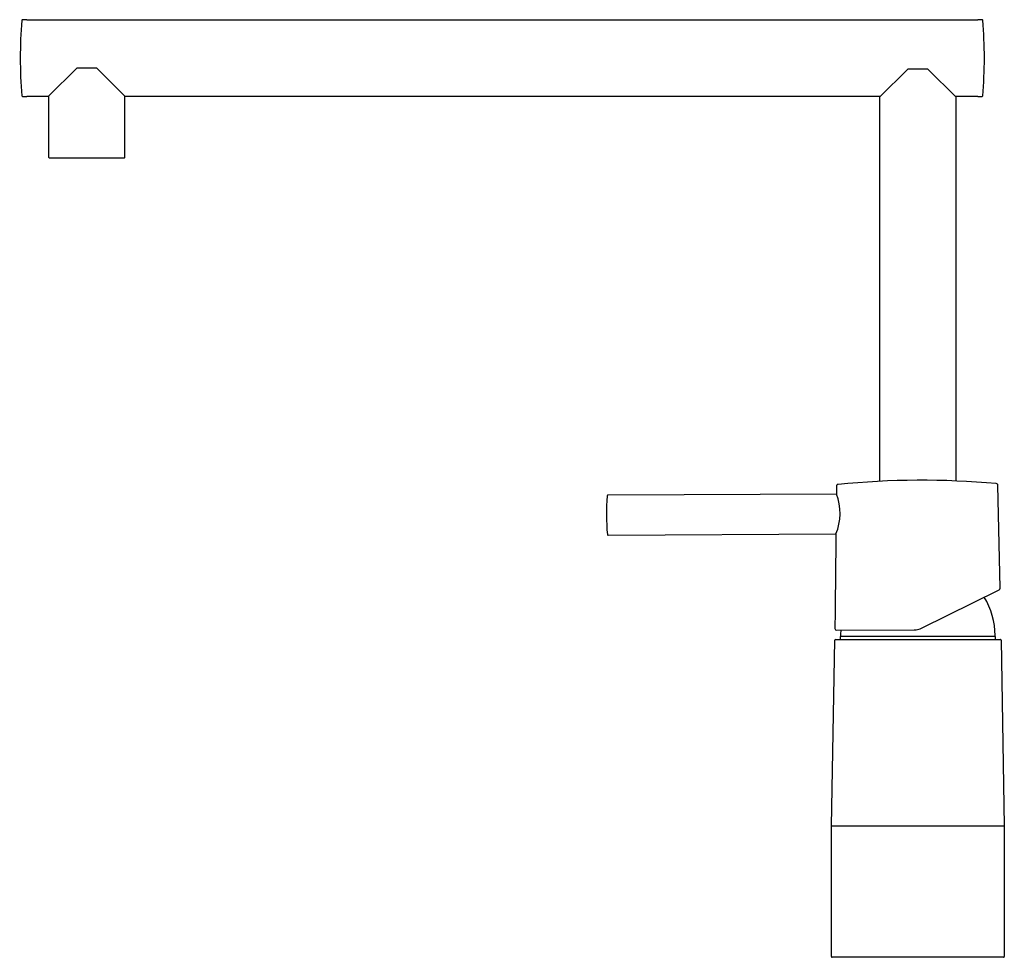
# Model space of a CAD drawing. Header units: millimetres. Extents: x -270 to 26, y 0 to 282.
import ezdxf

# ---------------------------------------------------------------- set-up
doc = ezdxf.new("R2010")
doc.units = ezdxf.units.MM
doc.header["$MEASUREMENT"] = 0
doc.layers.add('PLANNING', color=1, linetype='Continuous')

# ---------------------------------------------------------------- blocks, each defined once
blk = doc.blocks.new('96200000_r')
at = {"layer": 'PLANNING'}
for p, q in [((-268, 282.05), (-269.3, 282.05)), ((-268, 282), (-268, 282.05)), ((-268, 282), (18, 282)), ((18, 282.05), (18, 282)), ((19.3, 282.05), (18, 282.05)), ((-253, 267.5), (-261.5, 259)), ((-247, 267.5), (-253, 267.5)), ((-238.5, 259), (-247, 267.5)), ((-3, 267.2), (-11.5, 258.7)), ((3, 267.2), (-3, 267.2)), ((11.5, 258.7), (3, 267.2)), ((-269.3, 258.95), (-268, 258.95)), ((-268, 258.95), (-268, 259)), ((-268, 259), (-261.5, 259)), ((-261.5, 259), (-261.5, 240.7)), ((-238.5, 259), (-11.2, 259)), ((-238.5, 240.7), (-238.5, 259)), ((-11.5, 258.7), (-11.5, 143.18)), ((11.2, 259), (18, 259)), ((11.5, 143.29), (11.5, 258.7)), ((18, 259), (18, 258.95)), ((18, 258.95), (19.3, 258.95)), ((-261.3, 240.5), (-238.7, 240.5)), ((-24.48, 139.37), (-93.26, 139)), ((-24.46, 141.75), (-24.48, 139.37)), ((24.74, 111.04), (24.03, 142.01)), ((-93.19, 127), (-24.63, 127.37)), ((-24.63, 127.37), (-24.8, 112.86)), ((-24.8, 112.86), (-24.83, 108.37)), ((1.06, 99.01), (24.46, 110.58)), ((-24.83, 108.37), (-24.91, 103.88)), ((-24.91, 103.88), (-24.97, 98.87)), ((-24.47, 98.37), (-1.13, 98.49)), ((-1.13, 98.49), (-1.02, 98.5)), ((-1.02, 98.5), (-0.92, 98.5)), ((-0.92, 98.5), (-0.85, 98.5)), ((0.66, 98.84), (0.71, 98.86)), ((-26, 39.5), (-25.02, 95.4)), ((-24.82, 95.6), (24.82, 95.6)), ((23.4, 96.5), (-23.4, 96.5)), ((-23.4, 96.5), (-23.4, 95.6)), ((-22.95, 96.5), (-23.25, 96.8)), ((22.95, 96.5), (23.25, 96.8)), ((23.4, 95.6), (23.4, 96.5)), ((25.02, 95.4), (26, 39.5)), ((-26, 39.5), (26, 39.5)), ((-26, 0.2), (-26, 39.5)), ((26, 39.5), (26, 0.2)), ((25.8, 0), (-25.8, 0))]:
    blk.add_line(p, q, dxfattribs=at)
for centre, radius, start, end in [((-140, 270.5), 130, 174.9835, 185.0165), ((-269.3, 281.85), 0.2, 90, 174.9835), ((19.3, 281.85), 0.2, 5.0009, 90.0156), ((-110, 270.5), 130, 354.9835, 5.0165), ((-269.3, 259.15), 0.2, 185.0165, 270), ((19.3, 259.15), 0.2, 270, 354.9835), ((-261.3, 240.7), 0.2, 180, 270), ((-238.7, 240.7), 0.2, 269.9008, 0), ((1.12, -106.5), 250, 84.8475, 95.7688), ((23.59, 141.97), 0.519, 48.9615, 91.188), ((23.51, 142.05), 0.519, 354.9663, 37.1956), ((-39.67, 133.55), 16.26, 337.6507, 20.9657), ((-23.67, 133.37), 70, 175.5417, 185.0746), ((-93.25, 138.82), 0.208, 139.0075, 182.0221), ((-93.28, 138.79), 0.208, 83.8258, 126.8445), ((-93.18, 127.18), 0.208, 178.5943, 221.6089), ((-93.22, 127.21), 0.208, 233.7719, 276.7906), ((24.24, 111.03), 0.5, 296.3081, 1.3082), ((0, 96.5), 23.25, 0.749, 30.7085), ((-24.47, 98.87), 0.5, 180.3082, 270.3082), ((0, 96.5), 23.25, 175.3738, 179.251), ((-1.16, 103.47), 4.97, 273.5383, 291.4399), ((-1.18, 103.53), 5.04, 291.9724, 296.3082), ((-24.82, 95.4), 0.2, 90, 179), ((24.83, 95.4), 0.199, 0.2489, 90.2489), ((-25.8, 0.2), 0.2, 180, 270), ((25.8, 0.2), 0.2, 270, 0)]:
    blk.add_arc(centre, radius, start, end, dxfattribs=at)
blk.add_open_spline([(-24.01, 142.24), (-24.08, 142.23), (-24.16, 142.22), (-24.32, 142.17), (-24.42, 142.07), (-24.45, 141.9), (-24.45, 141.82), (-24.46, 141.75)], degree=5, knots=[241.7203379, 241.7203379, 241.7203379, 241.7203379, 241.7203379, 241.7203379, 242.1184225, 242.1184225, 242.5165071, 242.5165071, 242.5165071, 242.5165071, 242.5165071, 242.5165071], dxfattribs=at)

msp = doc.modelspace()

# ---------------------------------------------------------------- block references
msp.add_blockref('96200000_r', (0, 0))

doc.saveas('drawing.dxf')
